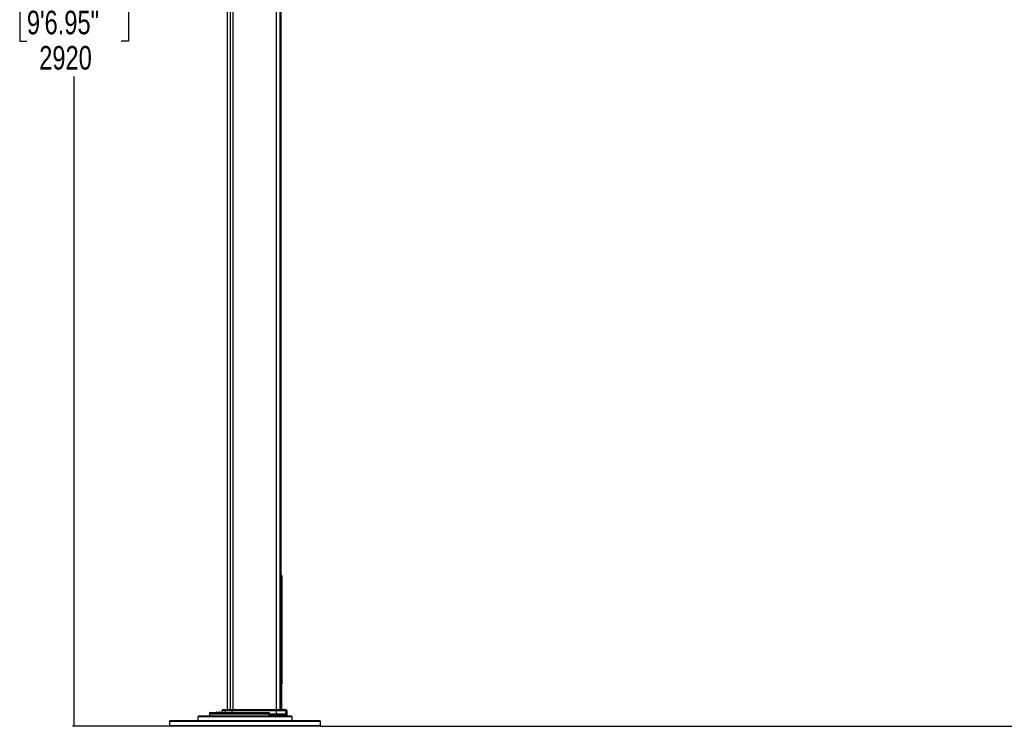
# Model space of a CAD drawing. Header units: millimetres. Extents: x 2183 to 18395, y 1142 to 15955.
# Tile 1 of 46: x 2183 to 6357, y 1484 to 4480. Entities that reach past the tile are written whole.
import ezdxf

# ---------------------------------------------------------------- set-up
doc = ezdxf.new("R2010")
doc.units = ezdxf.units.MM
doc.header["$LTSCALE"] = 2
doc.layers.add('COMPONENT_GEOMETRY', color=7, linetype='Continuous')
doc.styles.add('SLDTEXTSTYLE0', font='TXT', dxfattribs={"width": 0.75})
doc.dimstyles.new('SLDDIMSTYLE0', dxfattribs={"dimtxt": 100, "dimasz": 6.604, "dimexe": 0, "dimexo": 0.0625, "dimgap": 25, "dimtad": 0, "dimtih": 1, "dimtoh": 1, "dimdec": 0, "dimrnd": 1e-09, "dimzin": 12, "dimdsep": 46, "dimtxsty": 'SLDTEXTSTYLE0', "dimsah": 1, "dimcen": 0.09, "dimadec": 0, "dimazin": 3, "dimtfac": 1, "dimtdec": 0, "dimtofl": 0, "dimtmove": 0, "dimatfit": 3, "dimfxl": 1, "dimfrac": 2, "dimtolj": 1, "dimtzin": 12, "dimarcsym": 0})

# ---------------------------------------------------------------- blocks, each defined once
blk = doc.blocks.new('_D')
at = {"layer": 'COMPONENT_GEOMETRY', "color": 7}
for p, q in [((10064.6, 5970.3), (10344.2, 5970.3)), ((10337.9, 5970.3), (10337.9, 3891.6)), ((10137.8, 3871.3), (10107.3, 3871.3)), ((10107.3, 3871.3), (10107.3, 3712.6)), ((10537.9, 3871.3), (10568.4, 3871.3)), ((10568.4, 3871.3), (10568.4, 3712.6)), ((10107.3, 3712.6), (10137.8, 3712.6)), ((10568.4, 3712.6), (10537.9, 3712.6)), ((10337.9, 1484.3), (10337.9, 3562.9)), ((3457.9, 1484.3), (10344.2, 1484.3))]:
    blk.add_line(p, q, dxfattribs=at)
for points in [[(10337.9, 5970.3), (10336.8, 5963.7), (10338.9, 5963.7)], [(10337.9, 1484.3), (10338.9, 1490.9), (10336.8, 1490.9)]]:
    blk.add_solid(points, dxfattribs=at)
at = {"layer": 'COMPONENT_GEOMETRY', "color": 7, "char_height": 100, "attachment_point": 1, "style": 'SLDTEXTSTYLE0'}
for s, insert in [('7\'4.31"', (10137.8, 3841.5)), ('2243', (10190.1, 3691.8))]:
    blk.add_mtext(s, dxfattribs=dict(at, insert=insert))
blk = doc.blocks.new('_D_1')
at = {"layer": 'COMPONENT_GEOMETRY', "color": 7}
for p, q in [((3268.4, 7323.7), (2407.5, 7323.7)), ((2413.8, 7323.7), (2413.8, 4568.3)), ((2213.8, 4548), (2183.3, 4548)), ((2183.3, 4548), (2183.3, 4389.3)), ((2613.9, 4548), (2644.4, 4548)), ((2644.4, 4548), (2644.4, 4389.3)), ((2183.3, 4389.3), (2213.8, 4389.3)), ((2644.4, 4389.3), (2613.9, 4389.3)), ((2413.8, 1484.3), (2413.8, 4239.7)), ((2818.8, 1484.3), (2407.5, 1484.3))]:
    blk.add_line(p, q, dxfattribs=at)
for points in [[(2413.8, 7323.7), (2412.8, 7317.1), (2414.8, 7317.1)], [(2413.8, 1484.3), (2414.8, 1490.9), (2412.8, 1490.9)]]:
    blk.add_solid(points, dxfattribs=at)
at = {"layer": 'COMPONENT_GEOMETRY', "color": 7, "char_height": 100, "attachment_point": 1, "style": 'SLDTEXTSTYLE0'}
for s, insert in [('9\'6.95"', (2213.8, 4518.2)), ('2920', (2266, 4368.6))]:
    blk.add_mtext(s, dxfattribs=dict(at, insert=insert))

msp = doc.modelspace()

# ---------------------------------------------------------------- linework, layer by layer
at = {"color": 7, "linetype": 'Continuous', "lineweight": 25}
for p, q in [((3063.37, 7303.27), (3063.37, 1555.27)), ((3292.33, 1555.27), (3292.33, 5775.06)), ((3293.95, 2120.35), (3293.95, 1711.28)), ((3294.37, 1697.01), (3294.37, 2119.93)), ((3294.14, 1683.59), (3294.16, 1685.89)), ((3294.3, 1683.45), (3294.14, 1683.59)), ((3294.14, 1682.79), (3294.3, 1683.45)), ((3294.14, 1680.37), (3294.14, 1682.79)), ((3294.14, 1679.38), (3294.31, 1682.5)), ((3294.16, 1676.71), (3294.14, 1679.38)), ((3294.16, 1685.89), (3294.29, 1684.81)), ((3294.32, 1681.74), (3294.16, 1676.71)), ((3294.29, 1684.81), (3294.17, 1686.63)), ((3294.17, 1684.81), (3294.29, 1684.81)), ((3294.17, 1683.45), (3294.3, 1683.45)), ((3294.17, 1682.79), (3294.37, 1682.79)), ((3294.31, 1682.5), (3294.17, 1680.76)), ((3294.17, 1682.5), (3294.31, 1682.5)), ((3294.18, 1675.77), (3294.32, 1681.74)), ((3294.22, 1673.09), (3294.18, 1675.77)), ((3294.24, 1683.39), (3294.37, 1683.39)), ((3294.3, 1669.91), (3294.24, 1672.17)), ((3294.34, 1694.41), (3294.37, 1695.57)), ((3294.37, 1693.6), (3294.37, 1693.71)), ((3294.37, 1680.49), (3294.37, 1693.6)), ((3294.37, 1679.87), (3294.37, 1677.36)), ((3294.37, 1678.11), (3294.37, 1679.87)), ((3294.37, 1677.36), (3294.37, 1678.11)), ((3293.83, 1658.78), (3293.76, 1659.31)), ((3293.78, 1659.11), (3293.76, 1659.31)), ((3293.97, 1669.25), (3293.77, 1669.25)), ((3293.97, 1667.96), (3293.77, 1667.96)), ((3293.97, 1667.72), (3293.77, 1667.72)), ((3293.97, 1669.25), (3293.97, 1667.96)), ((3293.97, 1667.72), (3293.97, 1667.64)), ((3294.07, 1667.72), (3293.97, 1667.72)), ((3294.36, 1667.96), (3294.32, 1669.25)), ((3294.36, 1667.77), (3294.37, 1667.72)), ((3294.37, 1664.27), (3294.37, 1667.77)), ((3294.37, 1555.27), (3294.37, 1654.94)), ((3039.86, 1550.34), (3039.61, 1543.27)), ((3043.45, 1554.69), (3040.44, 1551.69)), ((3044.86, 1555.27), (3058.76, 1555.27)), ((3054.18, 1550.34), (3053.96, 1543.27)), ((3082.96, 1550.34), (3054.18, 1550.34)), ((3057.46, 1554.69), (3054.72, 1551.69)), ((3054.72, 1551.69), (3083.07, 1551.69)), ((3083.63, 1554.69), (3057.46, 1554.69)), ((3058.76, 1555.27), (3083.89, 1555.27)), ((3082.96, 1550.34), (3082.92, 1543.27)), ((3270.45, 1550.34), (3082.96, 1550.34)), ((3083.63, 1554.69), (3083.07, 1551.69)), ((3083.07, 1551.69), (3270.46, 1551.69)), ((3270.5, 1554.69), (3083.63, 1554.69)), ((3083.89, 1555.27), (3270.52, 1555.27)), ((3270.45, 1550.34), (3270.45, 1536.27)), ((3309.8, 1550.34), (3270.45, 1550.34)), ((3270.46, 1551.69), (3270.5, 1554.69)), ((3270.46, 1551.69), (3309.22, 1551.69)), ((3306.27, 1554.69), (3270.5, 1554.69)), ((3270.52, 1555.27), (3304.88, 1555.27)), ((3304.88, 1555.27), (3311.88, 1555.27)), ((3309.22, 1551.69), (3306.27, 1554.69)), ((3309.8, 1550.34), (3310.28, 1536.27)), ((3316.29, 1551.69), (3313.29, 1554.69)), ((3317.37, 1536.27), (3316.88, 1550.34)), ((2821.37, 1508.27), (2818.37, 1505.27)), ((2818.37, 1505.27), (2818.37, 1487.27)), ((2912.09, 1505.27), (2818.37, 1505.27)), ((2821.37, 1508.27), (2914.22, 1508.27)), ((3458.37, 1505.27), (2912.09, 1505.27)), ((2914.22, 1508.27), (3455.37, 1508.27)), ((2942.37, 1528.27), (2938.37, 1524.27)), ((2938.37, 1524.27), (2938.37, 1508.27)), ((3338.37, 1524.27), (2938.37, 1524.27)), ((2942.37, 1528.27), (3334.37, 1528.27)), ((2988.55, 1541.34), (2988.37, 1536.27)), ((2988.37, 1536.27), (2988.61, 1529.24)), ((3241.25, 1536.27), (2988.37, 1536.27)), ((2990.54, 1543.27), (3238.45, 1543.27)), ((3009.71, 1543.84), (3009.71, 1543.27)), ((3010.43, 1543.84), (3010.43, 1543.27)), ((3013.77, 1543.84), (3013.77, 1543.27)), ((3016.2, 1543.77), (3016.2, 1543.27)), ((3019.29, 1543.77), (3016.2, 1543.77)), ((3019.23, 1543.84), (3019.23, 1543.77)), ((3019.25, 1543.84), (3019.25, 1543.77)), ((3019.25, 1543.84), (3019.25, 1543.77)), ((3019.26, 1543.84), (3019.26, 1543.27)), ((3019.28, 1543.84), (3019.28, 1543.27)), ((3020.62, 1543.77), (3020.62, 1543.27)), ((3020.95, 1543.27), (3020.95, 1543.84)), ((3027.16, 1543.84), (3027.16, 1543.27)), ((3027.25, 1543.77), (3027.25, 1543.27)), ((3028.61, 1543.27), (3028.61, 1543.84)), ((3028.62, 1543.27), (3028.62, 1543.77)), ((3028.84, 1543.77), (3028.84, 1543.27)), ((3028.85, 1543.77), (3028.85, 1543.27)), ((3028.99, 1543.27), (3028.99, 1543.84)), ((3029.04, 1543.77), (3029.04, 1543.84)), ((3029.05, 1543.77), (3029.05, 1543.84)), ((3032.54, 1543.77), (3029.34, 1543.77)), ((3032.54, 1543.77), (3032.54, 1543.27)), ((3270.45, 1530.27), (3240.96, 1530.27)), ((3241.25, 1536.27), (3241.19, 1541.34)), ((3270.45, 1536.27), (3241.25, 1536.27)), ((3262.18, 1529.24), (3266, 1530.27)), ((3310.28, 1536.27), (3270.45, 1536.27)), ((3270.45, 1530.27), (3270.45, 1536.27)), ((3310.28, 1530.27), (3270.45, 1530.27)), ((3272.97, 1530.27), (3272.97, 1528.27)), ((3294.37, 1528.27), (3294.37, 1530.27)), ((3310.28, 1530.27), (3310.28, 1536.27)), ((3317.37, 1536.27), (3310.28, 1536.27)), ((3317.37, 1530.27), (3310.28, 1530.27)), ((3317.37, 1530.27), (3317.37, 1536.27)), ((3338.37, 1524.27), (3334.37, 1528.27)), ((3338.37, 1508.27), (3338.37, 1524.27)), ((3458.37, 1505.27), (3455.37, 1508.27)), ((3458.37, 1487.27), (3458.37, 1505.27)), ((2818.37, 1487.27), (2821.37, 1484.27)), ((2818.37, 1487.27), (2912.09, 1487.27)), ((2914.22, 1484.27), (2821.37, 1484.27)), ((2912.09, 1487.27), (3458.37, 1487.27)), ((3455.37, 1484.27), (2914.22, 1484.27)), ((3455.37, 1484.27), (3458.37, 1487.27))]:
    msp.add_line(p, q, dxfattribs=at)
at = {"color": 8, "linetype": 'Continuous', "lineweight": 25}
for p, q in [((3075.68, 7303.27), (3075.68, 1555.27)), ((3087.34, 7303.27), (3087.34, 1555.27)), ((3270.75, 7303.27), (3270.75, 1555.27)), ((3286.68, 7303.27), (3286.68, 1555.27)), ((3292.32, 1555.27), (3292.32, 5775.07)), ((3292.33, 2120.35), (3293.95, 2120.35)), ((3294.36, 2119.93), (3293.95, 2120.35)), ((3292.33, 1711.28), (3293.95, 1711.28)), ((3293.78, 1658.98), (3292.33, 1658.98)), ((3293.78, 1658.98), (3293.76, 1659.24)), ((3293.78, 1658.98), (3293.78, 1555.27)), ((3054.18, 1550.34), (3039.86, 1550.34)), ((3040.44, 1551.69), (3054.72, 1551.69)), ((3057.46, 1554.69), (3043.45, 1554.69)), ((3313.29, 1554.69), (3306.27, 1554.69)), ((3309.22, 1551.69), (3316.29, 1551.69)), ((3316.88, 1550.34), (3309.8, 1550.34)), ((3241.19, 1541.34), (2988.55, 1541.34)), ((2988.61, 1529.24), (3262.18, 1529.24)), ((3268.97, 1528.27), (3268.97, 1530.27)), ((3274.72, 1530.27), (3274.72, 1528.27)), ((3292.04, 1528.27), (3292.04, 1530.27)), ((3293.78, 1530.27), (3293.78, 1528.27))]:
    msp.add_line(p, q, dxfattribs=at)
at = {"color": 7, "linetype": 'Continuous', "lineweight": 25, "flags": 128}
for points in [[(3083.63, 1554.69), (3083.66, 1554.82), (3083.69, 1554.94), (3083.72, 1555.04), (3083.75, 1555.12), (3083.79, 1555.19), (3083.82, 1555.24), (3083.86, 1555.26), (3083.89, 1555.27)], [(3240.96, 1530.27), (3241.11, 1533.28), (3241.25, 1536.27)]]:
    msp.add_lwpolyline(points, dxfattribs=at)
at = {"color": 8, "linetype": 'Continuous', "lineweight": 25}
for centre, radius, start, end in [((3292.36, 1682.85), 12.94, 269.87691, 277.18921), ((3289.45, 1667.3), 4.61, 308.58415, 358.47511), ((3261.31, 1529.13), 0.875, 289.62176, 7.11891)]:
    msp.add_arc(centre, radius, start, end, dxfattribs=at)
at = {"color": 7, "linetype": 'Continuous', "lineweight": 25}
for centre, radius, start, end in [((3291.78, 1658.98), 2, 7.62744, 74.0335), ((3289.37, 1664.27), 5, 312.83776, 0.03219), ((3041.86, 1550.27), 2, 135, 178), ((3044.86, 1553.27), 2, 90, 135), ((3056.27, 1550.29), 2.09, 138.08224, 178.54613), ((3058.77, 1553.52), 1.75, 90.50467, 138.22789), ((3090.97, 1550.37), 8.01, 170.54221, 180.20683), ((3387.7, 1550.37), 117.25, 179.35885, 180.01584), ((3277.4, 1554.77), 6.9, 175.83178, 180.69733), ((3304.88, 1553.32), 1.95, 44.39857, 89.9144), ((3307.78, 1550.28), 2.02, 1.88767, 44.41002), ((3311.88, 1553.27), 2, 45, 90), ((3314.88, 1550.27), 2, 2, 45), ((2990.54, 1541.27), 2, 90, 178), ((2989.61, 1529.27), 1, 182, 270), ((3261.26, 1529.19), 0.919, 275.69769, 3.16677), ((3261.35, 1529.27), 1, 270, 284.57506)]:
    msp.add_arc(centre, radius, start, end, dxfattribs=at)
for points, knots in [([(3294.34, 2119.93), (3294.34, 2120.31), (3294.34, 2121.19), (3294.07, 2122.46), (3293.68, 2123.63), (3293.28, 2124.49), (3292.94, 2125.11), (3292.63, 2125.59), (3292.43, 2125.86), (3292.34, 2125.98), (3292.33, 2125.99)], [0, 0, 0, 0, 0.1151193, 0.2668633, 0.3976647, 0.5119229, 0.6252924, 0.7718335, 0.9775569, 1, 1, 1, 1]), ([(3292.33, 2125.56), (3292.64, 2125.13), (3293.71, 2123.61), (3293.85, 2121.71), (3293.95, 2120.35)], [0, 0, 0, 0, 0.2844085, 1, 1, 1, 1]), ([(3293.95, 1711.28), (3293.95, 1706.19), (3293.96, 1692.43), (3293.97, 1678.67), (3293.98, 1670)], [0, 0, 0, 0, 0.3702147, 1, 1, 1, 1]), ([(3293.98, 1670), (3293.98, 1669.74), (3293.98, 1669.15), (3294, 1668.38), (3294.03, 1667.64), (3294.05, 1667.35), (3294.07, 1667.18)], [0, 0, 0, 0, 0.2084648, 0.4851414, 0.6864177, 1, 1, 1, 1]), ([(3294.17, 1686.63), (3294.19, 1688.01), (3294.23, 1690.78), (3294.3, 1693.24), (3294.33, 1694.14), (3294.34, 1694.41)], [0, 0, 0, 0, 0.4088162, 0.81762945, 1, 1, 1, 1]), ([(3294.33, 1681.05), (3294.32, 1679.63), (3294.3, 1676.74), (3294.25, 1674.32), (3294.22, 1673.09)], [0, 0, 0, 0, 0.4921251, 1, 1, 1, 1]), ([(3294.24, 1672.17), (3294.26, 1673.53), (3294.31, 1676.3), (3294.32, 1679.45), (3294.33, 1681.05)], [0, 0, 0, 0, 0.4929619, 1, 1, 1, 1]), ([(3294.25, 1698.11), (3294.28, 1697.53), (3294.34, 1696.38), (3294.37, 1696.41), (3294.37, 1696.92), (3294.37, 1697.01)], [0, 0, 0, 0, 0.45171048, 0.90342894, 1, 1, 1, 1]), ([(3294.37, 1695.57), (3294.36, 1695.61), (3294.34, 1695.69), (3294.28, 1697.3), (3294.25, 1698.11)], [0, 0, 0, 0, 0.4994679, 1, 1, 1, 1]), ([(3294.37, 1693.71), (3294.36, 1693.63), (3294.36, 1693.49), (3294.33, 1692.33), (3294.31, 1690.64), (3294.29, 1688.52), (3294.29, 1686.23), (3294.3, 1684.04), (3294.32, 1682.17), (3294.35, 1680.88), (3294.37, 1680.23), (3294.37, 1680.41), (3294.37, 1680.49)], [0, 0, 0, 0, 0.1013164, 0.2026324, 0.303959, 0.4052888, 0.5066036, 0.6079049, 0.7092132, 0.8105391, 0.9118691, 1, 1, 1, 1]), ([(3294.34, 1680.47), (3294.34, 1678.68), (3294.33, 1675.05), (3294.31, 1671.63), (3294.3, 1669.91)], [0, 0, 0, 0, 0.49540761, 1, 1, 1, 1]), ([(3294.33, 1696.52), (3294.33, 1696.46), (3294.32, 1696.27), (3294.32, 1695.94), (3294.32, 1695.72)], [0, 0, 0, 0, 0.339083, 1, 1, 1, 1]), ([(3294.32, 1669.25), (3294.33, 1671.04), (3294.34, 1674.69), (3294.34, 1678.52), (3294.34, 1680.47)], [0, 0, 0, 0, 0.4907636, 1, 1, 1, 1]), ([(3294.36, 1679.87), (3294.36, 1678.25), (3294.36, 1674.96), (3294.36, 1670.94), (3294.36, 1668.61), (3294.36, 1667.96)], [0, 0, 0, 0, 0.4109164, 0.8337494, 1, 1, 1, 1]), ([(3294.37, 1667.72), (3294.37, 1669.35), (3294.37, 1672.66), (3294.36, 1676.74), (3294.36, 1679.1), (3294.36, 1679.87)], [0, 0, 0, 0, 0.3954651, 0.8023983, 1, 1, 1, 1]), ([(3294.34, 1655.1), (3294.34, 1655.1), (3294.34, 1655.08), (3294.34, 1655.07), (3294.35, 1655.05), (3294.34, 1655.11), (3294.3, 1655.36), (3294.18, 1656.25), (3294.04, 1657.21), (3293.93, 1658.01), (3293.92, 1658.08)], [0, 0, 0, 0, 0.0017907, 0.0087269, 0.0281673, 0.1094334, 0.3280469, 0.6450155, 0.9658642, 1, 1, 1, 1]), ([(3294.07, 1667.18), (3294.09, 1666.98), (3294.19, 1665.97), (3294.33, 1664.62), (3294.36, 1664.39), (3294.37, 1664.27)], [0, 0, 0, 0, 0.1074284, 0.5476641, 1, 1, 1, 1]), ([(3294.36, 1654.94), (3294.36, 1654.94), (3294.36, 1654.95), (3294.36, 1654.97), (3294.35, 1654.99), (3294.35, 1655.02), (3294.35, 1655.04), (3294.34, 1655.11), (3294.3, 1655.4), (3294.2, 1656.06), (3294.17, 1656.32)], [0, 0, 0, 0, 0.0002792, 0.0043215, 0.0099491, 0.0207818, 0.0514383, 0.1862873, 0.6753203, 1, 1, 1, 1]), ([(3026.78, 1543.77), (3026.64, 1543.77), (3026.3, 1543.77), (3025.66, 1543.77), (3025.09, 1543.77), (3024.67, 1543.77), (3024.46, 1543.77), (3024.35, 1543.77), (3024.3, 1543.77), (3024.28, 1543.77), (3024.27, 1543.77), (3024.27, 1543.77)], [0, 0, 0, 0, 0.1594836, 0.3818157, 0.6093722, 0.6990581, 0.7781648, 0.8047215, 0.8321272, 0.867302, 1, 1, 1, 1]), ([(3238.45, 1543.27), (3238.87, 1543.24), (3239.59, 1543.17), (3240.43, 1542.73), (3240.92, 1542.23), (3241.15, 1541.76), (3241.18, 1541.46), (3241.19, 1541.34)], [0, 0, 0, 0, 0.3457648, 0.5808804, 0.7587515, 0.9025013, 1, 1, 1, 1]), ([(3267.55, 1530.04), (3266.66, 1529.77), (3264.7, 1529.18), (3262.54, 1528.6), (3261.36, 1528.29)], [0, 0, 0, 0, 0.4509868, 1, 1, 1, 1])]:
    msp.add_open_spline(points, degree=3, knots=knots, dxfattribs=at)
at = {"color": 8, "linetype": 'Continuous', "lineweight": 25}
msp.add_open_spline([(3294.34, 1654.94), (3294.35, 1654.89), (3294.37, 1654.71), (3294.19, 1655.97), (3293.91, 1658.01), (3293.78, 1658.98)], degree=3, knots=[0, 0, 0, 0, 0.17004406, 0.60625166, 1, 1, 1, 1], dxfattribs=at)

# ---------------------------------------------------------------- dimensions: what is measured, and where the dimension line sits
at = {"layer": 'COMPONENT_GEOMETRY', "color": 7}
for base, p1, p2, picture, middle in [((2413.82, 1484.27), (3270.9, 7323.73), (2821.37, 1484.27), '_D_1', (2413.82, 4404)), ((10337.86, 1484.27), (10062.07, 5970.28), (3455.37, 1484.27), '_D', (10337.86, 3727.28))]:
    dim = msp.add_linear_dim(base=base, p1=p1, p2=p2, angle=90, dimstyle='SLDDIMSTYLE0', dxfattribs=at)
    dim.commit()
    dim.dimension.update_dxf_attribs({"geometry": picture, "text_midpoint": middle, "dimtype": 160})

doc.saveas('drawing.dxf')
